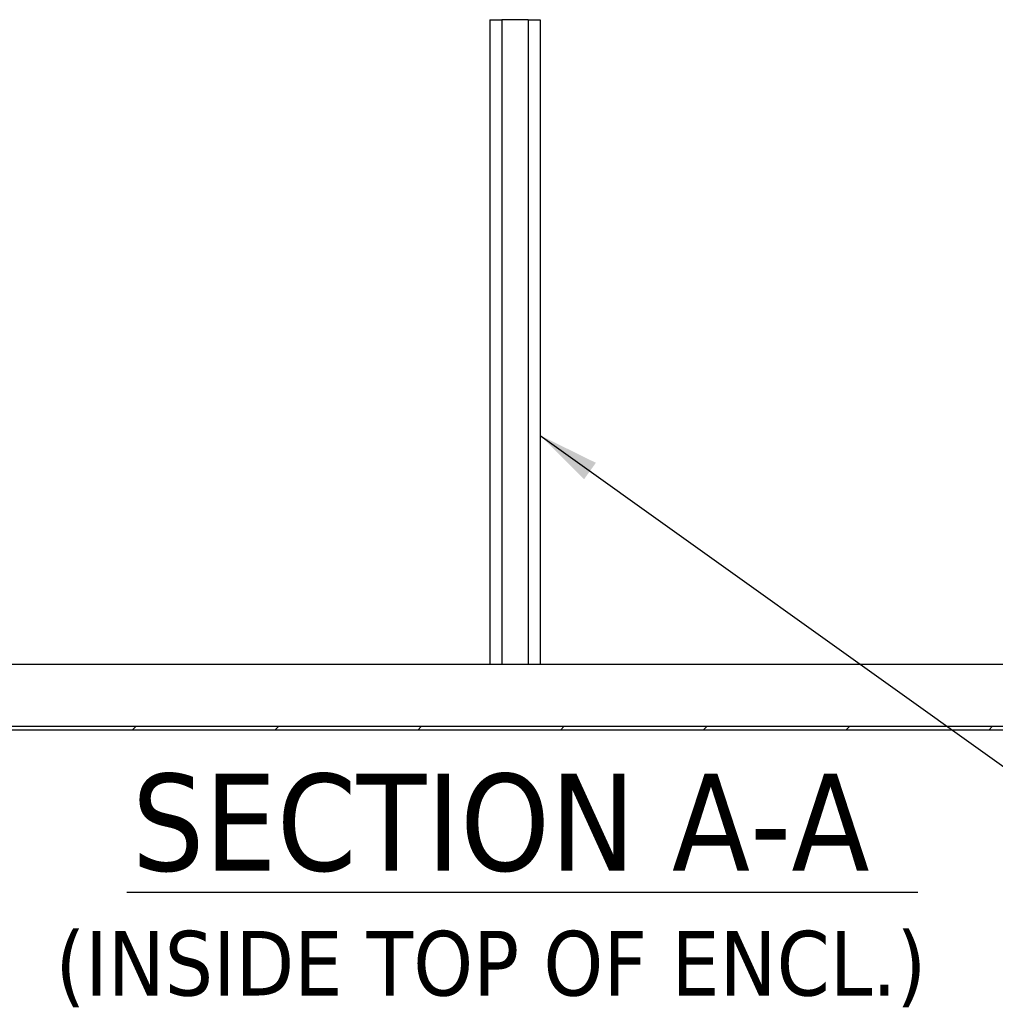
# Model space of a CAD drawing. Extents: x 785 to 1232, y 18 to 306.
# Tile 89 of 232: x 1027 to 1058, y 75 to 106. Entities that reach past the tile are written whole.
import ezdxf

# ---------------------------------------------------------------- set-up
doc = ezdxf.new("R2010")
doc.units = 0
doc.header["$LTSCALE"] = 4
doc.header["$MEASUREMENT"] = 0
doc.layers.get('0').update_dxf_attribs({"linetype": 'CONTINUOUS'})
doc.styles.add('ROMANS', font='romans.shx')
doc.styles.add('Text Style168', font='tahoma.ttf')
doc.styles.add('Text Style40', font='tahoma.ttf')
doc.dimstyles.new('Default (ANSI)$7', dxfattribs={"dimscale": 20, "dimtxt": 0.07, "dimasz": 0.098425, "dimexe": 0.125, "dimexo": 0.0625, "dimgap": 0.031496, "dimtad": 0, "dimtih": 1, "dimtoh": 1, "dimrnd": 1e-08, "dimzin": 0, "dimdsep": 46, "dimtxsty": 'ROMANS', "dimblk": 'Filled-1', "dimcen": 0.09, "dimdle": 0.393701, "dimclrd": 256, "dimclre": 256, "dimclrt": 256, "dimadec": 0, "dimazin": 0, "dimtfac": 0.928571, "dimtofl": 0, "dimtmove": 0, "dimatfit": 3, "dimfxl": 1, "dimtolj": 1, "dimtzin": 0, "dimlwd": -1, "dimlwe": -1, "dimarcsym": 0})

# ---------------------------------------------------------------- blocks, each defined once
blk = doc.blocks.new('Filled-1')
at = {"color": 0}
for p, q in [((0, 0), (-1, 0.179)), ((-1, 0.179), (-1, -0.179)), ((-1, 0), (0, 0)), ((-1, -0.179), (0, 0))]:
    blk.add_line(p, q, dxfattribs=at)
at = {"color": 0, "flags": 128}
blk.add_lwpolyline([(-1, -0.179), (0, 0), (-1, 0.179), (-1, -0.179)], dxfattribs=at)
at = {"color": 0}
blk.add_solid([(-1, -0.179), (0, 0), (-1, 0.179), (-1, -0.179)], dxfattribs=at)

msp = doc.modelspace()

# ---------------------------------------------------------------- hatches: boundary and pattern name
h = msp.add_hatch()
h.set_pattern_fill('ANSI31', color=256, scale=26, style=0)
h.set_pattern_definition([(45, (777.5955, 28.138), (-2.298097, 2.298097), [])])
h.paths.add_polyline_path([(1007.054, 83.706), (1007.054, 83.602), (1078.971, 83.602), (1078.971, 83.706)])

# ---------------------------------------------------------------- linework, layer by layer
for p, q in [((1042.2, 106.456), (1042.585, 106.456)), ((1042.2, 106.456), (1042.2, 85.706)), ((1042.585, 106.456), (1042.585, 85.706)), ((1043.44, 106.456), (1042.585, 106.456)), ((1043.44, 106.456), (1043.44, 85.706)), ((1043.44, 106.456), (1043.825, 106.456)), ((1043.825, 106.456), (1043.825, 85.706)), ((1077.971, 85.706), (1008.054, 85.706)), ((1078.971, 83.706), (1007.054, 83.706)), ((1007.054, 83.602), (1078.971, 83.602)), ((1030.517, 78.368), (1055.983, 78.368))]:
    msp.add_line(p, q)

# ---------------------------------------------------------------- texts
at = {"attachment_point": 7}
for s, insert, char_height, style in [('SECTION A-A', (1030.677, 79.005), 3.12, 'Text Style168'), ('(INSIDE TOP OF ENCL.)', (1028.217, 74.67), 2.08, 'Text Style40')]:
    msp.add_mtext(s, dxfattribs=dict(at, insert=insert, char_height=char_height, style=style))

# ---------------------------------------------------------------- leaders
at = {"annotation_type": 0, "has_hookline": 1, "hookline_direction": 0, "text_width": 42.69}
msp.add_leader([(1043.825, 93.075), (1065.918, 77.271), (1067.886, 77.271)], dimstyle='Default (ANSI)$7', override={"dimtad": 0}, dxfattribs=at)

doc.saveas('drawing.dxf')
